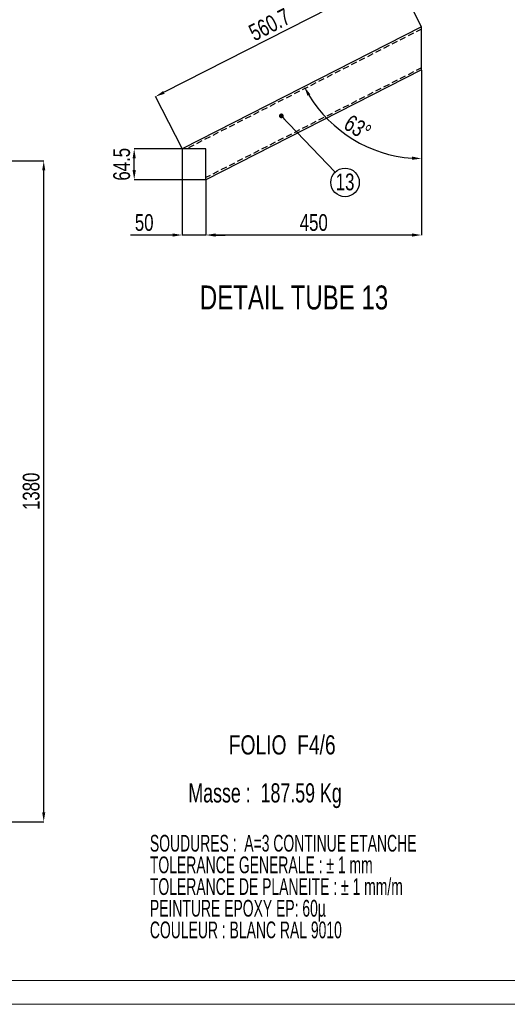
# Model space of a CAD drawing. Header units: millimetres. Extents: x 0 to 841, y 0 to 594.
# Tile 4 of 19: x 351 to 452, y 0 to 206. Entities that reach past the tile are written whole.
import ezdxf

# ---------------------------------------------------------------- set-up
doc = ezdxf.new("R2010")
doc.units = ezdxf.units.MM
doc.header["$PDSIZE"] = -1
doc.linetypes.add('HIDDEN', pattern=[1.905, 1.27, -0.635])
for name, color, linetype in [('COTES', 1, 'Continuous'), ('NOTES', 6, 'Continuous'), ('TRAIT-TIRET', 2, 'HIDDEN')]:
    doc.layers.add(name, color=color, linetype=linetype)
doc.layers.add('TRAIT-FORT', color=4, linetype='Continuous', lineweight=25)
doc.styles.add('SLDTEXTSTYLE0', font='TXT', dxfattribs={"width": 0.75})
doc.styles.add('SLDTEXTSTYLE1', font='TXT', dxfattribs={"width": 0.620748})
doc.styles.add('SLDTEXTSTYLE2', font='TXT', dxfattribs={"width": 0.694444})
doc.dimstyles.new('SLDDIMSTYLE10', dxfattribs={"dimtxt": 0.18, "dimasz": 1, "dimexe": 0, "dimexo": 0.0625, "dimgap": 0, "dimtad": 0, "dimtih": 1, "dimtoh": 1, "dimdec": 0, "dimrnd": 1e-09, "dimzin": 0, "dimdsep": 46, "dimtxsty": 'Standard', "dimblk1": 'DOT', "dimblk2": 'DOT', "dimsah": 1, "dimcen": 0.09, "dimadec": 0, "dimazin": 0, "dimtfac": 1, "dimtdec": 0, "dimtofl": 0, "dimtmove": 0, "dimatfit": 3, "dimldrblk": 'DOT', "dimfxl": 1, "dimfrac": 2, "dimtolj": 1, "dimtzin": 0, "dimarcsym": 0})
doc.dimstyles.new('SLDDIMSTYLE12', dxfattribs={"dimtxt": 3.5, "dimasz": 2, "dimexe": 0, "dimexo": 0.0625, "dimgap": 0.875, "dimtad": 1, "dimdec": 1, "dimlfac": 10, "dimrnd": 1e-09, "dimzin": 12, "dimdsep": 46, "dimtxsty": 'SLDTEXTSTYLE0', "dimsah": 1, "dimcen": 0.09, "dimadec": 0, "dimazin": 3, "dimtfac": 1, "dimtdec": 1, "dimtmove": 0, "dimatfit": 0, "dimfxl": 1, "dimfrac": 2, "dimtolj": 1, "dimtzin": 12, "dimarcsym": 0})
doc.dimstyles.new('SLDDIMSTYLE13', dxfattribs={"dimtxt": 3.5, "dimasz": 2, "dimexe": 0, "dimexo": 0.0625, "dimgap": 0.875, "dimtad": 1, "dimdec": 1, "dimlfac": 10, "dimrnd": 1e-09, "dimzin": 12, "dimdsep": 46, "dimtxsty": 'SLDTEXTSTYLE0', "dimsah": 1, "dimcen": 0.09, "dimadec": 0, "dimazin": 3, "dimtfac": 1, "dimtdec": 1, "dimtofl": 0, "dimtmove": 0, "dimatfit": 3, "dimfxl": 1, "dimfrac": 2, "dimtolj": 1, "dimtzin": 12, "dimarcsym": 0})
doc.dimstyles.new('SLDDIMSTYLE3', dxfattribs={"dimtxt": 3.5, "dimasz": 2, "dimexe": 0, "dimexo": 0.0625, "dimgap": 0.875, "dimtad": 1, "dimdec": 0, "dimlfac": 10, "dimrnd": 1e-09, "dimzin": 12, "dimdsep": 46, "dimtxsty": 'SLDTEXTSTYLE0', "dimsah": 1, "dimcen": 0.09, "dimadec": 0, "dimazin": 3, "dimtfac": 1, "dimtdec": 0, "dimtofl": 0, "dimtmove": 0, "dimatfit": 3, "dimfxl": 1, "dimfrac": 2, "dimtolj": 1, "dimtzin": 12, "dimarcsym": 0})
doc.dimstyles.new('SLDDIMSTYLE4', dxfattribs={"dimtxt": 3.5, "dimasz": 2, "dimexe": 0, "dimexo": 0.0625, "dimgap": 0.875, "dimtad": 1, "dimdec": 0, "dimlfac": 10, "dimrnd": 1e-09, "dimzin": 12, "dimdsep": 46, "dimtxsty": 'SLDTEXTSTYLE0', "dimsah": 1, "dimcen": 0.09, "dimadec": 0, "dimazin": 3, "dimtfac": 1, "dimtdec": 0, "dimtmove": 0, "dimatfit": 0, "dimfxl": 1, "dimfrac": 2, "dimtolj": 1, "dimtzin": 12, "dimarcsym": 0})
doc.dimstyles.new('SLDDIMSTYLE9', dxfattribs={"dimtxt": 3.5, "dimasz": 2, "dimexe": 0, "dimexo": 0.0625, "dimgap": 0.875, "dimtad": 1, "dimdec": 4, "dimlfac": 10, "dimzin": 12, "dimdsep": 46, "dimtxsty": 'SLDTEXTSTYLE0', "dimsah": 1, "dimcen": 0.09, "dimazin": 3, "dimtfac": 1, "dimtofl": 0, "dimtmove": 0, "dimatfit": 3, "dimfxl": 1, "dimfrac": 2, "dimtolj": 1, "dimtzin": 12, "dimarcsym": 0})

# ---------------------------------------------------------------- blocks, each defined once
blk = doc.blocks.new('SW_NOTE_0')
at = {"layer": 'NOTES', "color": 0, "char_height": 3.5, "attachment_point": 1, "style": 'SLDTEXTSTYLE1'}
for s, insert in [('SOUDURES :  A=3 CONTINUE ETANCHE', (0, 4.51)), ('TOLERANCE GENERALE : ± 1 mm', (0, -0.01)), ('TOLERANCE DE PLANEITE : ± 1 mm/m', (0, -4.54)), ('PEINTURE EPOXY EP: 60µ', (0, -9.07)), ('COULEUR : BLANC RAL 9010', (0, -13.59))]:
    blk.add_mtext(s, dxfattribs=dict(at, insert=insert))
blk = doc.blocks.new('_D_60')
at = {"layer": 'COTES', "color": 0, "lineweight": -2, "transparency": 16777216}
for p, q in [((339.73, 176.12), (355.67, 176.12)), ((355.67, 40.12), (355.67, 174.12)), ((339.73, 38.12), (355.67, 38.12))]:
    blk.add_line(p, q, dxfattribs=at)
at = {"layer": 'COTES', "color": 0, "transparency": 16777216}
for points in [[(355.34, 174.12), (356, 174.12), (355.67, 176.12)], [(355.34, 40.12), (356, 40.12), (355.67, 38.12)]]:
    blk.add_solid(points, dxfattribs=at)
at = {"layer": 'Defpoints', "color": 0, "transparency": 16777216}
for p in [(339.67, 176.12), (355.67, 176.12), (339.67, 38.12)]:
    blk.add_point(p, dxfattribs=at)
at = {"layer": 'COTES', "color": 0, "transparency": 16777216, "insert": (351.29, 107.12), "char_height": 3.5, "attachment_point": 2, "rotation": 90, "style": 'SLDTEXTSTYLE0'}
blk.add_mtext('\\A1;1380', dxfattribs=at)
blk = doc.blocks.new('_D_82')
at = {"layer": 'COTES', "color": 0, "lineweight": -2, "transparency": 16777216}
for p, q in [((434.51, 195.05), (434.51, 160.64)), ((389.51, 172.13), (389.51, 160.64)), ((432.51, 160.64), (391.51, 160.64))]:
    blk.add_line(p, q, dxfattribs=at)
at = {"layer": 'COTES', "color": 0, "transparency": 16777216}
for points in [[(391.51, 160.97), (391.51, 160.31), (389.51, 160.64)], [(432.51, 160.97), (432.51, 160.31), (434.51, 160.64)]]:
    blk.add_solid(points, dxfattribs=at)
at = {"layer": 'Defpoints', "color": 0, "transparency": 16777216}
for p in [(434.51, 195.12), (389.51, 172.19), (389.51, 160.64)]:
    blk.add_point(p, dxfattribs=at)
at = {"layer": 'COTES', "color": 0, "transparency": 16777216, "insert": (412.01, 165.01), "char_height": 3.5, "attachment_point": 2, "style": 'SLDTEXTSTYLE0'}
blk.add_mtext('\\A1;450', dxfattribs=at)
blk = doc.blocks.new('_D_83')
at = {"layer": 'COTES', "color": 0, "lineweight": -2, "transparency": 16777216}
blk.add_line((434.51, 195.05), (434.51, 176.61), dxfattribs=at)
blk.add_arc((434.51, 204.09), 27.49, 211.1701, 265.8299, dxfattribs=at)
at = {"layer": 'COTES', "color": 0, "transparency": 16777216}
for points in [[(410.7, 189.71), (411.28, 190.03), (410.02, 191.62)], [(432.52, 177.02), (432.5, 176.35), (434.51, 176.61)]]:
    blk.add_solid(points, dxfattribs=at)
at = {"layer": 'Defpoints', "color": 0, "transparency": 16777216}
for p in [(434.51, 204.09), (434.51, 204.09), (434.51, 195.12), (416.11, 183.67), (384.55, 178.64)]:
    blk.add_point(p, dxfattribs=at)
at = {"layer": 'COTES', "color": 0, "transparency": 16777216, "insert": (419.82, 185.99), "char_height": 3.5, "attachment_point": 1, "rotation": 328.5, "style": 'SLDTEXTSTYLE0'}
blk.add_mtext('\\A1;63°', dxfattribs=at)
blk = doc.blocks.new('_D_84')
at = {"layer": 'COTES', "color": 0, "lineweight": -2, "transparency": 16777216}
for p, q in [((384.55, 178.58), (384.55, 160.64)), ((389.51, 172.13), (389.51, 160.64)), ((382.55, 160.64), (373.79, 160.64)), ((389.51, 160.64), (384.55, 160.64)), ((391.51, 160.64), (393.51, 160.64))]:
    blk.add_line(p, q, dxfattribs=at)
at = {"layer": 'COTES', "color": 0, "transparency": 16777216}
for points in [[(382.55, 160.97), (382.55, 160.31), (384.55, 160.64)], [(391.51, 160.97), (391.51, 160.31), (389.51, 160.64)]]:
    blk.add_solid(points, dxfattribs=at)
at = {"layer": 'Defpoints', "color": 0, "transparency": 16777216}
for p in [(384.55, 178.64), (389.51, 172.19), (384.55, 160.64)]:
    blk.add_point(p, dxfattribs=at)
at = {"layer": 'COTES', "color": 0, "transparency": 16777216, "insert": (376.63, 165.01), "char_height": 3.5, "attachment_point": 2, "style": 'SLDTEXTSTYLE0'}
blk.add_mtext('\\A1;50', dxfattribs=at)
blk = doc.blocks.new('_D_85')
at = {"layer": 'COTES', "color": 0, "lineweight": -2, "transparency": 16777216}
for p, q in [((427.17, 214.09), (380.77, 190.45)), ((434.48, 204.15), (428.95, 215)), ((384.52, 178.69), (378.99, 189.54))]:
    blk.add_line(p, q, dxfattribs=at)
at = {"layer": 'COTES', "color": 0, "transparency": 16777216}
for points in [[(427.02, 214.39), (427.32, 213.79), (428.95, 215)], [(380.62, 190.75), (380.92, 190.15), (378.99, 189.54)]]:
    blk.add_solid(points, dxfattribs=at)
at = {"layer": 'Defpoints', "color": 0, "transparency": 16777216}
for p in [(434.51, 204.09), (378.99, 189.54), (384.55, 178.64)]:
    blk.add_point(p, dxfattribs=at)
at = {"layer": 'COTES', "color": 0, "transparency": 16777216, "insert": (401.98, 206.17), "char_height": 3.5, "attachment_point": 2, "rotation": 27, "style": 'SLDTEXTSTYLE0'}
blk.add_mtext('\\A1;560.7', dxfattribs=at)
blk = doc.blocks.new('_D_86')
at = {"layer": 'COTES', "color": 0, "lineweight": -2, "transparency": 16777216}
for p, q in [((384.48, 178.64), (374.55, 178.64)), ((374.55, 174.19), (374.55, 176.64)), ((389.44, 172.19), (374.55, 172.19))]:
    blk.add_line(p, q, dxfattribs=at)
at = {"layer": 'COTES', "color": 0, "transparency": 16777216}
for points in [[(374.21, 176.64), (374.88, 176.64), (374.55, 178.64)], [(374.21, 174.19), (374.88, 174.19), (374.55, 172.19)]]:
    blk.add_solid(points, dxfattribs=at)
at = {"layer": 'Defpoints', "color": 0, "transparency": 16777216}
for p in [(374.55, 178.64), (384.55, 178.64), (389.51, 172.19)]:
    blk.add_point(p, dxfattribs=at)
at = {"layer": 'COTES', "color": 0, "transparency": 16777216, "insert": (370.17, 175.41), "char_height": 3.5, "attachment_point": 2, "rotation": 90, "style": 'SLDTEXTSTYLE0'}
blk.add_mtext('\\A1;64.5', dxfattribs=at)
blk = doc.blocks.new('SW_NOTE_44')
at = {"layer": 'NOTES', "color": 0}
blk.add_circle((2.06, -2.15), 2.98, dxfattribs=at)
at = {"layer": 'NOTES', "color": 0, "insert": (2.07, -0.29), "char_height": 3.5, "attachment_point": 2, "style": 'SLDTEXTSTYLE0'}
blk.add_mtext('13', dxfattribs=at)
blk = doc.blocks.new('_Dot')
at = {"color": 0, "linetype": 'ByBlock', "lineweight": -2}
blk.add_line((-0.5, 0), (-1, 0), dxfattribs=at)
at = {"color": 0, "linetype": 'ByBlock', "const_width": 0.5}
blk.add_lwpolyline([(-0.25, 0, 1), (0.25, 0, 1)], format="xyb", close=True, dxfattribs=at)

msp = doc.modelspace()

# ---------------------------------------------------------------- linework, layer by layer
at = {"lineweight": 18}
for p, q in [((836, 5), (5, 5)), ((841, 0), (0, 0))]:
    msp.add_line(p, q, dxfattribs=at)
at = {"layer": 'TRAIT-FORT', "lineweight": 25}
for p, q in [((434.505804, 204.094892), (384.545489, 178.63884)), ((434.505804, 203.197031), (434.505804, 204.094892)), ((434.505804, 196.014143), (434.505804, 203.197031)), ((434.505804, 195.116282), (434.505804, 196.014143)), ((434.505804, 195.116282), (389.505804, 172.187637)), ((386.30764, 178.63884), (384.545489, 178.63884)), ((389.505804, 178.63884), (386.30764, 178.63884)), ((389.505804, 173.085498), (389.505804, 178.63884)), ((389.505804, 172.187637), (389.505804, 173.085498))]:
    msp.add_line(p, q, dxfattribs=at)
at = {"layer": 'TRAIT-TIRET'}
for p, q in [((434.505804, 203.645961), (385.426565, 178.63884)), ((434.505804, 195.565212), (389.505804, 172.636567))]:
    msp.add_line(p, q, dxfattribs=at)

# ---------------------------------------------------------------- block references
at = {"layer": 'NOTES'}
for name, p in [('SW_NOTE_44', (416.472163, 173.769778)), ('SW_NOTE_0', (377.821492, 30.87697))]:
    msp.add_blockref(name, p, dxfattribs=at)

# ---------------------------------------------------------------- texts
at = {"layer": 'NOTES', "attachment_point": 1}
for s, insert, char_height, style in [('DETAIL TUBE 13', (388.239954, 150.105054), 5, 'SLDTEXTSTYLE0'), ('FOLIO  F4/6', (394.277646, 56.173275), 4, 'SLDTEXTSTYLE0'), ('Masse :  187.59 Kg', (385.844245, 46.149366), 4, 'SLDTEXTSTYLE2')]:
    msp.add_mtext(s, dxfattribs=dict(at, insert=insert, char_height=char_height, style=style))

# ---------------------------------------------------------------- dimensions: what is measured, and where the dimension line sits
at = {"layer": 'COTES'}
for base, p1, p2, angle, dimstyle, picture, middle in [((378.989521, 189.54304), (434.505804, 204.094892), (384.545489, 178.63884), 27, 'SLDDIMSTYLE13', '_D_85', (403.969679, 202.271066)), ((374.545489, 178.63884), (389.505804, 172.187637), (384.545489, 178.63884), 90, 'SLDDIMSTYLE12', '_D_86', (374.545489, 175.413238)), ((355.668489, 176.120834), (339.668489, 38.120834), (339.668489, 176.120834), 90, 'SLDDIMSTYLE3', '_D_60', (355.668489, 107.120834))]:
    dim = msp.add_linear_dim(base=base, p1=p1, p2=p2, angle=angle, dimstyle=dimstyle, dxfattribs=at)
    dim.commit()
    dim.dimension.update_dxf_attribs({"geometry": picture, "text_midpoint": middle, "dimtype": 160})
dim = msp.add_angular_dim_2l(base=(416.114649, 183.669444), line1=((434.505804, 204.094892), (384.545489, 178.63884)), line2=((434.505804, 195.116282), (434.505804, 204.094892)), dimstyle='SLDDIMSTYLE9', dxfattribs=at)
dim.commit()
dim.dimension.update_dxf_attribs({"geometry": '_D_83', "text_midpoint": (420.144852, 180.659949), "dimtype": 162})
for base, p1, p2, dimstyle, picture, middle in [((389.505804, 160.63884), (434.505804, 195.116282), (389.505804, 172.187637), 'SLDDIMSTYLE3', '_D_82', (412.005804, 160.63884)), ((384.545489, 160.63884), (389.505804, 172.187637), (384.545489, 178.63884), 'SLDDIMSTYLE4', '_D_84', (376.634113, 160.63884))]:
    dim = msp.add_linear_dim(base=base, p1=p1, p2=p2, dimstyle=dimstyle, dxfattribs=at)
    dim.commit()
    dim.dimension.update_dxf_attribs({"geometry": picture, "text_midpoint": middle, "dimtype": 160})

# ---------------------------------------------------------------- leaders
at = {"layer": 'NOTES'}
msp.add_leader([(405.241681, 185.522478), (416.472163, 173.769778)], dimstyle='SLDDIMSTYLE10', dxfattribs=at)

doc.saveas('drawing.dxf')
